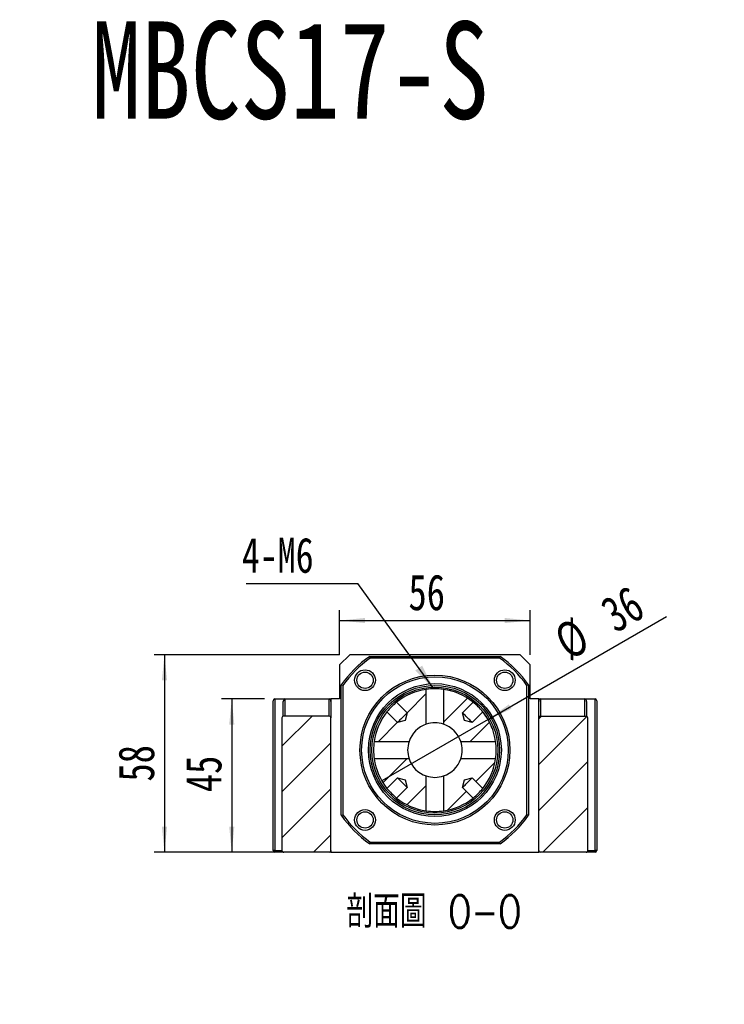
# Model space of a CAD drawing. Header units: millimetres. Extents: x 37 to 281, y 11 to 200.
# Tile 3 of 6: x 112 to 181, y 103 to 200. Entities that reach past the tile are written whole.
import ezdxf

# ---------------------------------------------------------------- set-up
doc = ezdxf.new("R2010")
doc.units = ezdxf.units.MM
doc.layers.add('FORMAT', color=7, linetype='Continuous')
doc.styles.add('SLDTEXTSTYLE0', font='TXT', dxfattribs={"width": 0.75, "bigfont": 'bigfont'})
doc.styles.add('SLDTEXTSTYLE1', font='TXT', dxfattribs={"width": 0.75})
doc.styles.add('SLDTEXTSTYLE3', font='TXT', dxfattribs={"width": 0.7})
doc.dimstyles.new('SLDDIMSTYLE1', dxfattribs={"dimtxt": 0.18, "dimasz": 2.5, "dimexe": 0, "dimexo": 0.0625, "dimgap": 0, "dimtad": 0, "dimtih": 1, "dimtoh": 1, "dimdec": 0, "dimrnd": 1e-09, "dimzin": 0, "dimdsep": 46, "dimtxsty": 'Standard', "dimsah": 1, "dimcen": 0.09, "dimadec": 0, "dimazin": 0, "dimtfac": 2.5, "dimtdec": 0, "dimtofl": 0, "dimtmove": 0, "dimatfit": 3, "dimfxl": 0, "dimfrac": 2, "dimtolj": 1, "dimtzin": 0, "dimarcsym": 0})
doc.dimstyles.new('SLDDIMSTYLE3', dxfattribs={"dimtxt": 3.5, "dimasz": 2.5, "dimexe": 0, "dimexo": 0.0625, "dimgap": 0.875, "dimtad": 1, "dimlfac": 3, "dimrnd": 1e-09, "dimzin": 12, "dimdsep": 46, "dimtxsty": 'SLDTEXTSTYLE1', "dimsah": 1, "dimcen": 0.09, "dimadec": 0, "dimazin": 3, "dimtfac": 1, "dimtofl": 0, "dimtmove": 0, "dimatfit": 3, "dimfxl": 0, "dimfrac": 2, "dimtolj": 1, "dimtzin": 12, "dimarcsym": 0})
doc.dimstyles.new('SLDDIMSTYLE4', dxfattribs={"dimtxt": 3.5, "dimasz": 2.5, "dimexe": 0, "dimexo": 0.0625, "dimgap": 0.875, "dimtad": 1, "dimlfac": 3, "dimrnd": 1e-09, "dimzin": 12, "dimdsep": 46, "dimtxsty": 'SLDTEXTSTYLE1', "dimblk1": 'NONE', "dimsah": 1, "dimcen": 0, "dimadec": 0, "dimazin": 3, "dimtfac": 1, "dimtmove": 0, "dimatfit": 3, "dimldrblk": 'NONE', "dimfxl": 0, "dimfrac": 2, "dimtolj": 1, "dimtzin": 12, "dimarcsym": 0})

# ---------------------------------------------------------------- blocks, each defined once
blk = doc.blocks.new('SW_SYMBOL_HOLE_SPOT')
at = {"layer": 'FORMAT', "color": 0}
for p, q in [((0, 875), (0, 75)), ((1600, 75), (1600, 875)), ((0, 75), (1600, 75))]:
    blk.add_line(p, q, dxfattribs=at)
blk = doc.blocks.new('SW_NOTE_2')
at = {"layer": 'FORMAT', "color": 0}
blk.add_line((31.77, 0), (0, 0), dxfattribs=at)
at = {"layer": 'FORMAT', "color": 0, "xscale": 0.004092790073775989, "yscale": 0.004092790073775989, "zscale": 0.004092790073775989}
blk.add_blockref('SW_SYMBOL_HOLE_SPOT', (1.601, 0.466), dxfattribs=at)
at = {"layer": 'FORMAT', "color": 0, "char_height": 3.175, "attachment_point": 1}
for s, insert, style in [('11\\M+18AAE\\M+19153\\M+18AD1\\M+190FA', (10.715, 9.592), 'SLDTEXTSTYLE0'), ('4-', (1.634, 9.592), 'SLDTEXTSTYLE1'), ('%%c', (5.364, 9.463), 'SLDTEXTSTYLE3'), ('%%c', (11.177, 4.1), 'SLDTEXTSTYLE3'), ('17', (16.528, 4.23), 'SLDTEXTSTYLE1')]:
    blk.add_mtext(s, dxfattribs=dict(at, insert=insert, style=style))
blk = doc.blocks.new('_D_6')
at = {"layer": 'FORMAT', "color": 7}
for p, q in [((135.882, 133.212), (131.675, 133.212)), ((132.675, 133.212), (132.675, 118.212)), ((136.761, 118.212), (131.675, 118.212))]:
    blk.add_line(p, q, dxfattribs=at)
for points in [[(132.675, 133.212), (132.425, 130.712), (132.925, 130.712)], [(132.675, 118.212), (132.925, 120.712), (132.425, 120.712)]]:
    blk.add_solid(points, dxfattribs=at)
at = {"layer": 'FORMAT', "color": 7, "insert": (128.164, 124.093), "char_height": 3.5, "attachment_point": 1, "rotation": 90, "style": 'SLDTEXTSTYLE1'}
blk.add_mtext('45', dxfattribs=at)
blk = doc.blocks.new('_D_7')
at = {"layer": 'FORMAT', "color": 7}
for p, q in [((143.215, 137.545), (125.091, 137.545)), ((126.091, 137.545), (126.091, 118.212)), ((141.382, 118.212), (125.091, 118.212))]:
    blk.add_line(p, q, dxfattribs=at)
for points in [[(126.091, 137.545), (125.841, 135.045), (126.341, 135.045)], [(126.091, 118.212), (126.341, 120.712), (125.841, 120.712)]]:
    blk.add_solid(points, dxfattribs=at)
at = {"layer": 'FORMAT', "color": 7, "insert": (121.579, 125.133), "char_height": 3.5, "attachment_point": 1, "rotation": 90, "style": 'SLDTEXTSTYLE1'}
blk.add_mtext('58', dxfattribs=at)
blk = doc.blocks.new('_D_8')
at = {"layer": 'FORMAT', "color": 7}
for p, q in [((143.215, 137.545), (143.215, 141.888)), ((161.882, 137.545), (161.882, 141.888)), ((143.215, 140.888), (161.882, 140.888))]:
    blk.add_line(p, q, dxfattribs=at)
for points in [[(143.215, 140.888), (145.715, 140.638), (145.715, 141.138)], [(161.882, 140.888), (159.382, 141.138), (159.382, 140.638)]]:
    blk.add_solid(points, dxfattribs=at)
at = {"layer": 'FORMAT', "color": 7, "insert": (149.962, 145.4), "char_height": 3.5, "attachment_point": 1, "style": 'SLDTEXTSTYLE1'}
blk.add_mtext('56', dxfattribs=at)
blk = doc.blocks.new('_D_9')
at = {"layer": 'FORMAT', "color": 7}
for q in [(175.21, 141.296), (147.352, 125.212)]:
    blk.add_line((157.745, 131.212), q, dxfattribs=at)
blk.add_arc((152.548, 128.212), 6, 20.53768, 88.68198, dxfattribs=at)
blk.add_solid([(157.745, 131.212), (160.035, 132.246), (159.785, 132.679)], dxfattribs=at)
at = {"layer": 'FORMAT', "color": 7, "char_height": 3.5, "attachment_point": 1, "rotation": 30, "style": 'SLDTEXTSTYLE1'}
for s, insert in [('36', (168.461, 142.642)), ('%%c', (163.916, 139.957))]:
    blk.add_mtext(s, dxfattribs=dict(at, insert=insert))
blk = doc.blocks.new('_NONE')
blk = doc.blocks.new('SW_NOTE_3')
at = {"layer": 'FORMAT', "color": 0}
blk.add_line((-10.95, 0), (0, 0), dxfattribs=at)
at = {"layer": 'FORMAT', "color": 0, "insert": (-11.354, 4.484), "char_height": 3.4396, "attachment_point": 1, "style": 'SLDTEXTSTYLE1'}
blk.add_mtext('4-M6', dxfattribs=at)

msp = doc.modelspace()

# ---------------------------------------------------------------- hatches: boundary and pattern name
at = {"layer": 'FORMAT', "linetype": 'Continuous', "lineweight": 18}
h = msp.add_hatch(dxfattribs=at)
h.set_pattern_fill('ANSI31', color=256, style=0)
edge = h.paths.add_edge_path(flags=0)
edge.add_line((148.8035, 132.8999), (149.8379, 131.8655))
edge.add_line((149.8379, 131.8655), (149.6497, 131.1108))
edge.add_line((149.6497, 131.1108), (148.8951, 130.9227))
edge.add_line((148.8951, 130.9227), (147.8607, 131.9571))
edge.add_arc((152.5484, 128.2121), 6, 141.37937, 171.855699)
edge.add_line((146.609, 129.0621), (150.0209, 129.0621))
edge.add_arc((152.5484, 128.2121), 2.6667, 108.587347, 161.412653, ccw=False)
edge.add_line((151.6984, 130.7397), (151.6984, 134.1516))
edge.add_arc((152.5484, 128.2121), 6, 98.144301, 128.62063)
h = msp.add_hatch(dxfattribs=at)
h.set_pattern_fill('ANSI31', color=256, style=0)
edge = h.paths.add_edge_path(flags=0)
edge.add_line((157.2362, 131.9571), (156.2018, 130.9227))
edge.add_line((156.2018, 130.9227), (155.4472, 131.1108))
edge.add_line((155.4472, 131.1108), (155.259, 131.8655))
edge.add_line((155.259, 131.8655), (156.2934, 132.8999))
edge.add_arc((152.5484, 128.2121), 6, 51.37937, 81.855699)
edge.add_line((153.3984, 134.1516), (153.3984, 130.7397))
edge.add_arc((152.5484, 128.2121), 2.6667, 18.587347, 71.412653, ccw=False)
edge.add_line((155.076, 129.0621), (158.4879, 129.0621))
edge.add_arc((152.5484, 128.2121), 6, 8.144301, 38.62063)
h = msp.add_hatch(dxfattribs=at)
h.set_pattern_fill('ANSI31', color=256, style=0)
edge = h.paths.add_edge_path(flags=0)
edge.add_arc((142.2151, 131.3788), 0.1667, 0, 90)
edge.add_line((142.2151, 131.5454), (137.7606, 131.5454))
edge.add_spline(control_points=[(137.7606, 131.5454), (137.7519, 131.5454), (137.7433, 131.5448), (137.7347, 131.5435), (137.7156, 131.5407), (137.6967, 131.5347), (137.6795, 131.5259), (137.6629, 131.5175), (137.6475, 131.5061), (137.6345, 131.4928), (137.6219, 131.4798), (137.6112, 131.4646), (137.6034, 131.4483), (137.5957, 131.4321), (137.5906, 131.4143), (137.5886, 131.3965), (137.5879, 131.3906), (137.5876, 131.3847), (137.5876, 131.3788)], knot_values=[0.0002217, 0.0002217, 0.0002217, 0.0002217, 0.0002997, 0.0002997, 0.0002997, 0.0004748, 0.0004748, 0.0004748, 0.0006435, 0.0006435, 0.0006435, 0.0008075, 0.0008075, 0.0008075, 0.0009703, 0.0009703, 0.0009703, 0.0010236, 0.0010236, 0.0010236, 0.0010236], weights=[1, 1, 1, 1, 1, 1, 1, 1, 1, 1, 1, 1, 1, 1, 1, 1, 1, 1, 1], degree=3, periodic=0)
edge.add_line((137.5876, 131.3788), (137.5876, 118.3788))
edge.add_spline(control_points=[(137.5876, 118.3788), (137.5876, 118.3643), (137.5896, 118.3497), (137.5935, 118.3358), (137.5986, 118.3174), (137.6071, 118.2997), (137.6182, 118.2842), (137.6297, 118.2682), (137.6442, 118.254), (137.6605, 118.2429), (137.677, 118.2316), (137.6958, 118.2231), (137.7151, 118.218), (137.7299, 118.2141), (137.7453, 118.2121), (137.7606, 118.2121)], knot_values=[0.0021862, 0.0021862, 0.0021862, 0.0021862, 0.0023175, 0.0023175, 0.0023175, 0.0024909, 0.0024909, 0.0024909, 0.0026703, 0.0026703, 0.0026703, 0.0028522, 0.0028522, 0.0028522, 0.002991, 0.002991, 0.002991, 0.002991], weights=[1, 1, 1, 1, 1, 1, 1, 1, 1, 1, 1, 1, 1, 1, 1, 1], degree=3, periodic=0)
edge.add_line((137.7606, 118.2121), (142.2151, 118.2121))
edge.add_arc((142.2151, 118.3788), 0.1667, 270, 360)
edge.add_line((142.3818, 118.3788), (142.3818, 131.3788))
h = msp.add_hatch(dxfattribs=at)
h.set_pattern_fill('ANSI31', color=256, style=0)
edge = h.paths.add_edge_path(flags=0)
edge.add_arc((162.8818, 131.3788), 0.1667, 90, 180)
edge.add_line((162.7151, 131.3788), (162.7151, 118.3788))
edge.add_arc((162.8818, 118.3788), 0.1667, 180, 270)
edge.add_line((162.8818, 118.2121), (167.3363, 118.2121))
edge.add_spline(control_points=[(167.3363, 118.2121), (167.3532, 118.2121), (167.3703, 118.2145), (167.3865, 118.2193), (167.4049, 118.2246), (167.4226, 118.2331), (167.4383, 118.2442), (167.454, 118.2552), (167.468, 118.2691), (167.4791, 118.2848), (167.485, 118.2931), (167.4902, 118.302), (167.4944, 118.3112), (167.5019, 118.3275), (167.5068, 118.3454), (167.5085, 118.3633), (167.509, 118.3684), (167.5093, 118.3736), (167.5093, 118.3788)], knot_values=[0.0027138, 0.0027138, 0.0027138, 0.0027138, 0.0028673, 0.0028673, 0.0028673, 0.0030416, 0.0030416, 0.0030416, 0.0032162, 0.0032162, 0.0032162, 0.0033079, 0.0033079, 0.0033079, 0.0034712, 0.0034712, 0.0034712, 0.0035179, 0.0035179, 0.0035179, 0.0035179], weights=[1, 1, 1, 1, 1, 1, 1, 1, 1, 1, 1, 1, 1, 1, 1, 1, 1, 1, 1], degree=3, periodic=0)
edge.add_line((167.5093, 118.3788), (167.5093, 131.3788))
edge.add_spline(control_points=[(167.5093, 131.3788), (167.5093, 131.3914), (167.5078, 131.404), (167.5048, 131.4163), (167.502, 131.428), (167.4979, 131.4394), (167.4926, 131.4501), (167.484, 131.4676), (167.4721, 131.4837), (167.458, 131.4971), (167.4436, 131.5109), (167.4265, 131.5222), (167.4083, 131.5303), (167.39, 131.5383), (167.3701, 131.5433), (167.3502, 131.5449), (167.3456, 131.5452), (167.341, 131.5454), (167.3363, 131.5454)], knot_values=[0.0030958, 0.0030958, 0.0030958, 0.0030958, 0.0032101, 0.0032101, 0.0032101, 0.0033179, 0.0033179, 0.0033179, 0.0034946, 0.0034946, 0.0034946, 0.0036756, 0.0036756, 0.0036756, 0.0038569, 0.0038569, 0.0038569, 0.0038987, 0.0038987, 0.0038987, 0.0038987], weights=[1, 1, 1, 1, 1, 1, 1, 1, 1, 1, 1, 1, 1, 1, 1, 1, 1, 1, 1], degree=3, periodic=0)
edge.add_line((167.3363, 131.5454), (162.8818, 131.5454))
h = msp.add_hatch(dxfattribs=at)
h.set_pattern_fill('ANSI31', color=256, style=0)
edge = h.paths.add_edge_path(flags=0)
edge.add_line((148.8951, 125.5015), (149.6497, 125.3134))
edge.add_line((149.6497, 125.3134), (149.8379, 124.5587))
edge.add_line((149.8379, 124.5587), (148.8035, 123.5243))
edge.add_arc((152.5484, 128.2121), 6, 231.37937, 261.855699)
edge.add_line((151.6984, 122.2726), (151.6984, 125.6845))
edge.add_arc((152.5484, 128.2121), 2.6667, 198.587347, 251.412653, ccw=False)
edge.add_line((150.0209, 127.3621), (146.609, 127.3621))
edge.add_arc((152.5484, 128.2121), 6, 188.144301, 218.62063)
edge.add_line((147.8607, 124.4671), (148.8951, 125.5015))
h = msp.add_hatch(dxfattribs=at)
h.set_pattern_fill('ANSI31', color=256, style=0)
edge = h.paths.add_edge_path(flags=0)
edge.add_arc((152.5484, 128.2121), 6, 278.144301, 308.62063)
edge.add_line((156.2934, 123.5243), (155.259, 124.5587))
edge.add_line((155.259, 124.5587), (155.4472, 125.3134))
edge.add_line((155.4472, 125.3134), (156.2018, 125.5015))
edge.add_line((156.2018, 125.5015), (157.2362, 124.4671))
edge.add_arc((152.5484, 128.2121), 6, 321.37937, 351.855699)
edge.add_line((158.4879, 127.3621), (155.076, 127.3621))
edge.add_arc((152.5484, 128.2121), 2.6667, 288.587347, 341.412653, ccw=False)
edge.add_line((153.3984, 125.6845), (153.3984, 122.2726))

# ---------------------------------------------------------------- linework, layer by layer
at = {"color": 7, "linetype": 'Continuous', "lineweight": 25}
for p, q in [((144.2151, 137.5454), (143.2151, 136.5454)), ((160.8818, 137.5454), (144.2151, 137.5454)), ((146.1714, 137.3788), (158.9255, 137.3788)), ((158.873, 137.2121), (146.2239, 137.2121)), ((161.8818, 136.5454), (160.8818, 137.5454)), ((143.2151, 136.5454), (143.2151, 133.2121)), ((161.8818, 133.2121), (161.8818, 136.5454)), ((143.3818, 121.835), (143.3818, 134.5891)), ((143.5484, 134.5366), (143.5484, 121.8875)), ((151.6984, 130.7397), (151.6984, 134.1516)), ((153.3984, 134.1516), (153.3984, 130.7397)), ((161.5484, 121.8875), (161.5484, 134.5366)), ((161.7151, 134.5891), (161.7151, 121.835)), ((136.7151, 118.3788), (136.7151, 133.0454)), ((136.8818, 133.2121), (137.8818, 133.2121)), ((136.8818, 133.2121), (136.8818, 118.3788)), ((137.7151, 131.5373), (137.7151, 132.9764)), ((137.8818, 133.2121), (137.8818, 131.5454)), ((137.8818, 133.2121), (142.2151, 133.2121)), ((142.2151, 131.5454), (142.2151, 133.2121)), ((142.2151, 133.2121), (142.3818, 133.2121)), ((142.3818, 133.2121), (142.3818, 132.9764)), ((143.2151, 133.2121), (142.3818, 133.2121)), ((142.3818, 132.9764), (142.3818, 131.3788)), ((162.7151, 133.2121), (161.8818, 133.2121)), ((162.7151, 133.2121), (162.8818, 133.2121)), ((162.7151, 132.9764), (162.7151, 133.2121)), ((162.7151, 131.3788), (162.7151, 132.9764)), ((162.8818, 133.2121), (162.8818, 131.5454)), ((162.8818, 133.2121), (167.2151, 133.2121)), ((167.2151, 131.5454), (167.2151, 133.2121)), ((167.2151, 133.2121), (168.2151, 133.2121)), ((167.3818, 132.9764), (167.3818, 131.5369)), ((168.2151, 118.3788), (168.2151, 133.2121)), ((168.3818, 133.0454), (168.3818, 118.3788)), ((148.8035, 132.8999), (149.8379, 131.8655)), ((155.259, 131.8655), (156.2934, 132.8999)), ((137.5876, 131.3788), (137.5876, 118.3788)), ((142.2151, 131.5454), (137.7606, 131.5454)), ((142.3818, 118.3788), (142.3818, 131.3788)), ((148.8951, 130.9227), (147.8607, 131.9571)), ((149.6497, 131.1108), (148.8951, 130.9227)), ((149.8379, 131.8655), (149.6497, 131.1108)), ((155.4472, 131.1108), (155.259, 131.8655)), ((156.2018, 130.9227), (155.4472, 131.1108)), ((157.2362, 131.9571), (156.2018, 130.9227)), ((162.7151, 118.3788), (162.7151, 131.3788)), ((162.8818, 131.5454), (167.3363, 131.5454)), ((167.5093, 118.3788), (167.5093, 131.3788)), ((146.609, 129.0621), (150.0209, 129.0621)), ((155.076, 129.0621), (158.4879, 129.0621)), ((150.0209, 127.3621), (146.609, 127.3621)), ((158.4879, 127.3621), (155.076, 127.3621)), ((147.8607, 124.4671), (148.8951, 125.5015)), ((148.8951, 125.5015), (149.6497, 125.3134)), ((149.6497, 125.3134), (149.8379, 124.5587)), ((151.6984, 122.2726), (151.6984, 125.6845)), ((153.3984, 125.6845), (153.3984, 122.2726)), ((155.259, 124.5587), (155.4472, 125.3134)), ((155.4472, 125.3134), (156.2018, 125.5015)), ((156.2018, 125.5015), (157.2362, 124.4671)), ((149.8379, 124.5587), (148.8035, 123.5243)), ((156.2934, 123.5243), (155.259, 124.5587)), ((158.9255, 119.0454), (146.1714, 119.0454)), ((146.2239, 119.2121), (158.873, 119.2121)), ((136.8818, 118.3788), (136.7151, 118.3788)), ((136.8818, 118.2121), (136.8818, 118.3788)), ((137.7606, 118.2121), (136.8818, 118.2121)), ((142.2151, 118.2121), (137.7606, 118.2121)), ((142.3818, 118.2121), (142.2151, 118.2121)), ((142.3818, 118.3788), (142.3818, 118.2121)), ((142.3818, 118.2121), (162.7151, 118.2121)), ((162.7151, 118.2121), (162.7151, 118.3788)), ((162.8818, 118.2121), (162.7151, 118.2121)), ((167.3363, 118.2121), (162.8818, 118.2121)), ((168.2151, 118.2121), (167.3363, 118.2121)), ((168.3818, 118.3788), (168.2151, 118.3788)), ((168.2151, 118.2121), (168.2151, 118.3788))]:
    msp.add_line(p, q, dxfattribs=at)
at = {"color": 8, "linetype": 'Continuous', "lineweight": 25}
for p, q in [((136.8818, 118.3788), (137.5876, 118.3788)), ((167.5093, 118.3788), (168.2151, 118.3788))]:
    msp.add_line(p, q, dxfattribs=at)
at = {"color": 7, "linetype": 'Continuous', "lineweight": 25, "flags": 128}
for points in [[(149.8379, 131.8655), (149.8276, 131.8552), (149.7971, 131.8247), (149.7478, 131.7754), (149.6819, 131.7095), (149.6022, 131.6298), (149.5121, 131.5397), (149.4157, 131.4433), (149.3172, 131.3448), (149.2208, 131.2484), (149.1308, 131.1584), (149.051, 131.0786), (148.9851, 131.0127), (148.9358, 130.9634), (148.9054, 130.933), (148.8951, 130.9227)], [(156.2018, 130.9227), (156.1915, 130.933), (156.1611, 130.9634), (156.1118, 131.0127), (156.0459, 131.0786), (155.9661, 131.1584), (155.8761, 131.2484), (155.7797, 131.3448), (155.6811, 131.4433), (155.5847, 131.5397), (155.4947, 131.6298), (155.415, 131.7095), (155.349, 131.7754), (155.2998, 131.8247), (155.2693, 131.8552), (155.259, 131.8655)], [(148.8951, 125.5015), (148.9054, 125.4912), (148.9358, 125.4608), (148.9851, 125.4115), (149.051, 125.3455), (149.1308, 125.2658), (149.2208, 125.1758), (149.3172, 125.0794), (149.4157, 124.9808), (149.5121, 124.8844), (149.6022, 124.7944), (149.6819, 124.7147), (149.7478, 124.6487), (149.7971, 124.5995), (149.8276, 124.569), (149.8379, 124.5587)], [(155.259, 124.5587), (155.2693, 124.569), (155.2998, 124.5995), (155.349, 124.6487), (155.415, 124.7147), (155.4947, 124.7944), (155.5847, 124.8844), (155.6811, 124.9808), (155.7797, 125.0794), (155.8761, 125.1758), (155.9661, 125.2658), (156.0459, 125.3455), (156.1118, 125.4115), (156.1611, 125.4608), (156.1915, 125.4912), (156.2018, 125.5015)]]:
    msp.add_lwpolyline(points, dxfattribs=at)
at = {"color": 7, "linetype": 'Continuous', "lineweight": 25}
for centre, radius in [((145.7131, 135.0475), 1.0167), ((145.7131, 135.0475), 0.8), ((159.3838, 135.0475), 1.0167), ((159.3838, 135.0475), 0.8), ((152.5484, 128.2121), 7.3333), ((152.5484, 128.2121), 7.1667), ((152.5484, 128.2121), 6.5), ((152.5484, 128.2121), 6.3333), ((152.5484, 128.2121), 6.1667), ((145.7131, 121.3767), 1.0167), ((159.3838, 121.3767), 1.0167), ((145.7131, 121.3767), 0.8), ((159.3838, 121.3767), 0.8)]:
    msp.add_circle(centre, radius, dxfattribs=at)
for centre, radius, start, end in [((152.5484, 128.2121), 11.1667, 124.82546, 145.17454), ((152.5484, 128.2121), 11, 125.096801, 144.903199), ((152.5484, 128.2121), 11, 35.096801, 54.903199), ((152.5484, 128.2121), 11.1667, 34.82546, 55.17454), ((152.5484, 128.2121), 6, 98.144301, 128.62063), ((152.5484, 128.212), 6.0001, 81.855875, 98.144125), ((152.5484, 128.2121), 6, 51.37937, 81.855699), ((136.8818, 133.0454), 0.1667, 90, 180), ((168.2151, 133.0454), 0.1667, 0, 90), ((152.5484, 128.2121), 6, 128.62059, 141.37941), ((152.5485, 128.2121), 6, 38.62059, 51.37941), ((137.7574, 131.3756), 0.1699, 88.944018, 178.932338), ((142.2151, 131.3788), 0.1667, 0, 90), ((152.5484, 128.2121), 6, 141.37937, 171.855699), ((152.5484, 128.2121), 6, 8.144301, 38.62063), ((162.8818, 131.3788), 0.1667, 90, 180), ((167.3392, 131.3753), 0.1701, 1.162783, 90.960862), ((152.5484, 128.2121), 2.6667, 108.587347, 161.412653), ((152.5484, 128.2121), 2.6667, 71.412667, 108.587333), ((152.5484, 128.2121), 2.6667, 18.587347, 71.412653), ((152.5485, 128.2121), 6.0001, 171.855807, 188.144193), ((152.5484, 128.2121), 2.6667, 161.412639, 198.587361), ((152.5484, 128.2121), 2.6667, 341.412667, 18.587333), ((152.5483, 128.2121), 6.0001, 351.855875, 8.144125), ((152.5484, 128.2121), 6, 188.144301, 218.62063), ((152.5484, 128.2121), 2.6667, 198.587347, 251.412653), ((152.5484, 128.2121), 2.6667, 288.587347, 341.412653), ((152.5484, 128.2121), 6, 321.37937, 351.855699), ((152.5484, 128.2121), 2.6667, 251.412667, 288.587333), ((152.5484, 128.2121), 6, 218.62059, 231.37941), ((152.5485, 128.2121), 6, 308.62059, 321.37941), ((152.5484, 128.2121), 6, 231.37937, 261.855699), ((152.5484, 128.2121), 6, 278.144301, 308.62063), ((152.5484, 128.2121), 11.1667, 214.82546, 235.17454), ((152.5484, 128.2121), 11, 215.096801, 234.903199), ((152.5484, 128.2122), 6.0001, 261.855875, 278.144125), ((152.5484, 128.2121), 11, 305.096801, 324.903199), ((152.5484, 128.2121), 11.1667, 304.82546, 325.17454), ((136.8818, 118.3788), 0.1667, 180, 270), ((137.7573, 118.3818), 0.1697, 181.01288, 271.110871), ((142.2151, 118.3788), 0.1667, 270, 0), ((162.8818, 118.3788), 0.1667, 180, 270), ((167.3399, 118.3815), 0.1694, 268.803249, 359.073), ((168.2151, 118.3788), 0.1667, 270, 0)]:
    msp.add_arc(centre, radius, start, end, dxfattribs=at)
for centre, start_param, end_param in [((137.8818, 132.9764), 3.1415927, 4.712389), ((142.2151, 132.9764), 1.5707963, 3.1415927), ((162.8818, 132.9764), 3.1415927, 4.712389), ((167.2151, 132.9764), 1.5707963, 3.1415927)]:
    msp.add_ellipse(centre, major_axis=(0, -0.2357), ratio=0.7071068, start_param=start_param, end_param=end_param, dxfattribs=at)
for points in [[(146.1714, 137.3788), (146.1888, 137.3232), (146.2063, 137.2676), (146.2239, 137.2121)], [(158.9255, 137.3788), (158.9081, 137.3232), (158.8906, 137.2676), (158.873, 137.2121)], [(143.5484, 134.5366), (143.4929, 134.5542), (143.4373, 134.5717), (143.3818, 134.5891)], [(161.7151, 134.5891), (161.6595, 134.5717), (161.604, 134.5542), (161.5484, 134.5366)], [(143.3818, 121.835), (143.4373, 121.8525), (143.4929, 121.87), (143.5484, 121.8875)], [(161.7151, 121.835), (161.6595, 121.8525), (161.604, 121.87), (161.5484, 121.8875)], [(146.1714, 119.0454), (146.1888, 119.101), (146.2063, 119.1565), (146.2239, 119.2121)], [(158.9255, 119.0454), (158.9081, 119.101), (158.8906, 119.1565), (158.873, 119.2121)]]:
    msp.add_open_spline(points, degree=3, dxfattribs=at)

# ---------------------------------------------------------------- block references
at = {"layer": 'FORMAT', "color": 7}
for name, p in [('SW_NOTE_3', (145.0176, 144.5187)), ('SW_NOTE_2', (78.7199, 103.3411))]:
    msp.add_blockref(name, p, dxfattribs=at)

# ---------------------------------------------------------------- texts
at = {"layer": 'FORMAT', "color": 7, "insert": (118.9503, 199.5007), "char_height": 9.525, "attachment_point": 1, "style": 'SLDTEXTSTYLE1'}
msp.add_mtext('MBCS17-S', dxfattribs=at)
at = {"layer": 'FORMAT', "insert": (152.4419, 114.0102), "char_height": 3.175, "attachment_point": 2, "style": 'SLDTEXTSTYLE0'}
msp.add_mtext('\\M+19655\\M+196CA\\M+19AA4 O-O', dxfattribs=at)

# ---------------------------------------------------------------- dimensions: what is measured, and where the dimension line sits
at = {"layer": 'FORMAT', "color": 7}
dim = msp.add_linear_dim(base=(161.8818, 140.8882), p1=(143.2151, 136.5454), p2=(161.8818, 136.5454), dimstyle='SLDDIMSTYLE3', dxfattribs=at)
dim.commit()
dim.dimension.update_dxf_attribs({"geometry": '_D_8', "text_midpoint": (152.5484, 140.8882), "dimtype": 160})
dim = msp.add_diameter_dim_2p(p1=(147.3523, 125.2121), p2=(157.7446, 131.2121), dimstyle='SLDDIMSTYLE4', dxfattribs=at)
dim.commit()
dim.dimension.update_dxf_attribs({"geometry": '_D_9', "text_midpoint": (170.8444, 138.7752), "dimtype": 163})
for base, p1, p2, picture, middle in [((126.0907, 118.2121), (144.2151, 137.5454), (142.3818, 118.2121), '_D_7', (126.0907, 127.7187)), ((132.6754, 118.2121), (136.8818, 133.2121), (137.7606, 118.2121), '_D_6', (132.6754, 126.679))]:
    dim = msp.add_linear_dim(base=base, p1=p1, p2=p2, angle=90, dimstyle='SLDDIMSTYLE3', dxfattribs=at)
    dim.commit()
    dim.dimension.update_dxf_attribs({"geometry": picture, "text_midpoint": middle, "dimtype": 160})

# ---------------------------------------------------------------- leaders
msp.add_leader([(152.4311, 134.2109), (145.0176, 144.5187)], dimstyle='SLDDIMSTYLE1', dxfattribs=at)

doc.saveas('drawing.dxf')
